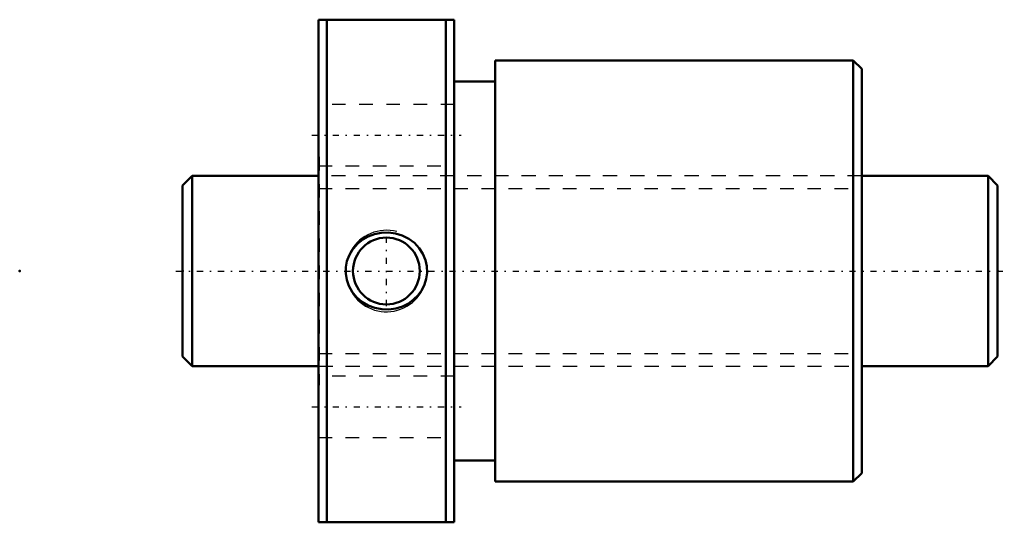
# Model space of a CAD drawing. Header units: millimetres. Extents: x -12 to 60.5, y -18.5 to 18.5.
import ezdxf

# ---------------------------------------------------------------- set-up
doc = ezdxf.new("R2010")
doc.units = ezdxf.units.MM
doc.linetypes.add('Center', pattern=[1.5, 0.45, -0.5, 0.05, -0.5])
doc.linetypes.add('Dashed', pattern=[2, 1, -1])
for name, color, linetype, lineweight in [('2d ConnectionPoints', 7, 'Continuous', 50), ('AM_0', 7, 'Continuous', 50), ('AM_5', 3, 'Continuous', 25), ('AM_7', 7, 'Center', 25), ('AM_9', 6, 'Dashed', 25)]:
    doc.layers.add(name, color=color, linetype=linetype, lineweight=lineweight)

# ---------------------------------------------------------------- blocks, each defined once
blk = doc.blocks.new('1_BTK_1404V_3_6ZZ_Nut_0_in_BTK1404V_3_6ZZ_60LC7T_000_4')
at = {"layer": 'AM_0'}
for p, q in [((10, 18.5), (10, -18.5)), ((10, 18.5), (20, 18.5)), ((10.625, 18.5), (10.625, -18.5)), ((19.375, 18.5), (19.375, -18.5)), ((20, 18.5), (20, -18.5)), ((23, 15.5), (23, -15.5)), ((49.38, 15.5), (23, 15.5)), ((49.38, 15.5), (49.38, -15.5)), ((50, 14.88), (49.38, 15.5)), ((50, 14.88), (50, -14.88)), ((23, 13.95), (20, 13.95)), ((20, -13.95), (23, -13.95)), ((49.38, -15.5), (50, -14.88)), ((23, -15.5), (49.38, -15.5)), ((20, -18.5), (10, -18.5))]:
    blk.add_line(p, q, dxfattribs=at)
blk.add_lwpolyline([(12.935, 2.058), (13.277, 2.322), (13.653, 2.535), (14.127, 2.715), (14.624, 2.816), (15.148, 2.835), (15.667, 2.767), (16.172, 2.612), (16.644, 2.373), (17.06, 2.062), (17.415, 1.682), (17.685, 1.264), (17.877, 0.804), (17.977, 0.345), (17.997, -0.124), (17.938, -0.571), (17.806, -1.002), (17.604, -1.407), (17.34, -1.775), (17.007, -2.108), (16.625, -2.385), (16.18, -2.609), (15.705, -2.759), (15.191, -2.832), (14.672, -2.821), (14.152, -2.722), (13.657, -2.538), (13.205, -2.273), (12.805, -1.934), (12.483, -1.543), (12.236, -1.101), (12.08, -0.649), (12.006, -0.176), (12.015, 0.279), (12.1, 0.726), (12.257, 1.148), (12.48, 1.538), (12.692, 1.812), (12.935, 2.058)], dxfattribs=at)
blk.add_circle((15, 0), 2.458, dxfattribs=at)
at = {"layer": 'AM_5'}
blk.add_arc((15, 0), 3, 75, 15, dxfattribs=at)
at = {"layer": 'AM_7'}
for p, q in [((9.5, 10), (20.5, 10)), ((15, -2.581), (15, 2.581)), ((9.5, -10), (20.5, -10))]:
    blk.add_line(p, q, dxfattribs=at)
at = {"layer": 'AM_9'}
for p, q in [((20, 12.25), (10, 12.25)), ((10.05, 8.4), (10, 8.4)), ((10.05, 8.4), (10.05, -8.4)), ((49.95, 8.4), (49.95, -8.4)), ((50, 8.4), (49.95, 8.4)), ((10, 7.75), (20, 7.75)), ((49.95, 7), (10.05, 7)), ((10.05, -7), (49.95, -7)), ((20, -7.75), (10, -7.75)), ((10, -8.4), (10.05, -8.4)), ((49.95, -8.4), (50, -8.4)), ((10, -12.25), (20, -12.25))]:
    blk.add_line(p, q, dxfattribs=at)
blk = doc.blocks.new('2_BTK_1404V_3_600_Shaft_0_in_BTK1404V_3_6ZZ_60LC7T_000_4')
at = {"layer": 'AM_0'}
for p, q in [((0.7, 7), (0, 6.3)), ((0.7, 7), (0.7, -7)), ((10, 7), (0.7, 7)), ((59.3, 7), (50, 7)), ((60, 6.3), (59.3, 7)), ((59.3, 7), (59.3, -7)), ((0, 6.3), (0, -6.3)), ((60, 6.3), (60, -6.3)), ((0, -6.3), (0.7, -7)), ((59.3, -7), (60, -6.3)), ((0.7, -7), (10, -7)), ((50, -7), (59.3, -7))]:
    blk.add_line(p, q, dxfattribs=at)
at = {"layer": 'AM_5', "linetype": 'Dashed'}
for p, q in [((10, 6.08), (50, 6.08)), ((10, -6.08), (50, -6.08))]:
    blk.add_line(p, q, dxfattribs=at)
at = {"layer": 'AM_7'}
blk.add_line((-0.5, 0), (60.5, 0), dxfattribs=at)
at = {"layer": 'AM_9'}
for p, q in [((50, 7), (10, 7)), ((10, -7), (50, -7))]:
    blk.add_line(p, q, dxfattribs=at)

msp = doc.modelspace()

# ---------------------------------------------------------------- linework, layer by layer
at = {"layer": '2d ConnectionPoints'}
for p in [(-12, 0), (0, 0), (60, 0)]:
    msp.add_point(p, dxfattribs=at)

# ---------------------------------------------------------------- block references
for name in ['1_BTK_1404V_3_6ZZ_Nut_0_in_BTK1404V_3_6ZZ_60LC7T_000_4', '2_BTK_1404V_3_600_Shaft_0_in_BTK1404V_3_6ZZ_60LC7T_000_4']:
    msp.add_blockref(name, (0, 0))

doc.saveas('drawing.dxf')
